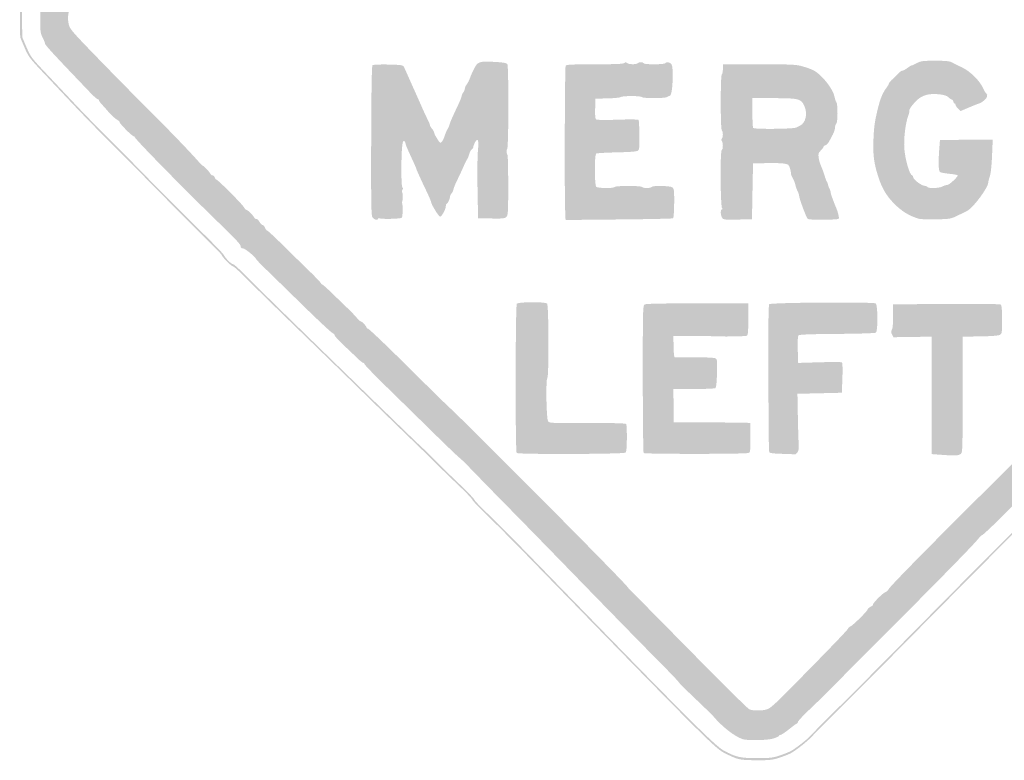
# Model space of a CAD drawing. Header units: inches. Extents: x -25.5 to 25.4, y -25.5 to 25.5.
# Tile 1 of 4: x -25.5 to 8.4, y -25.5 to 0. Entities that reach past the tile are written whole.
import ezdxf

# ---------------------------------------------------------------- set-up
doc = ezdxf.new("R2010")
doc.units = ezdxf.units.IN
doc.header["$MEASUREMENT"] = 0

msp = doc.modelspace()

# ---------------------------------------------------------------- hatches: boundary and pattern name
h = msp.add_hatch(color=7)
edge = h.paths.add_edge_path()
edge.add_spline(control_points=[(-0.822, -25.385), (-0.923, -25.348), (-1.11, -25.264), (-1.237, -25.196), (-1.559, -25.025), (-2.062, -24.521), (-8.038, -18.379), (-8.487, -17.918), (-9.088, -17.314), (-9.373, -17.039), (-9.658, -16.763), (-9.891, -16.518), (-9.891, -16.495), (-9.891, -16.471), (-10.092, -16.26), (-10.337, -16.027), (-10.734, -15.648), (-10.916, -15.471), (-11.371, -15.019), (-11.441, -14.949), (-11.82, -14.581), (-12.213, -14.201), (-12.606, -13.821), (-13.272, -13.174), (-13.692, -12.762), (-14.112, -12.351), (-15.077, -11.412), (-15.837, -10.675), (-16.597, -9.939), (-17.41, -9.142), (-17.644, -8.905), (-17.877, -8.667), (-18.092, -8.473), (-18.121, -8.473), (-18.175, -8.473), (-18.51, -8.136), (-18.51, -8.081), (-18.51, -8.064), (-18.8, -7.765), (-19.155, -7.416), (-19.509, -7.068), (-20.241, -6.332), (-20.782, -5.782), (-21.322, -5.232), (-22.052, -4.496), (-22.405, -4.146), (-22.757, -3.796), (-23.323, -3.215), (-23.662, -2.855), (-24.002, -2.495), (-24.475, -1.993), (-24.713, -1.741), (-25.113, -1.317), (-25.158, -1.255), (-25.292, -0.941)], knot_values=[0, 0, 0, 0, 1, 1, 1, 2, 2, 2, 3, 3, 3, 4, 4, 4, 5, 5, 5, 6, 6, 6, 7, 7, 7, 8, 8, 8, 9, 9, 9, 10, 10, 10, 11, 11, 11, 12, 12, 12, 13, 13, 13, 14, 14, 14, 15, 15, 15, 16, 16, 16, 17, 17, 17, 18, 18, 18, 18], degree=3, periodic=0)
edge.add_line((-25.292, -0.941), (-25.436, -0.6))
edge.add_line((-25.436, -0.6), (-25.446, -0.045))
edge.add_spline(control_points=[(-25.446, -0.045), (-25.454, 0.437), (-25.445, 0.534), (-25.382, 0.7), (-25.268, 0.997), (-25.123, 1.277), (-24.997, 1.444), (-24.933, 1.528), (-23.691, 2.78), (-22.236, 4.226), (-17.467, 8.966), (-13.273, 13.173), (-13.273, 13.217), (-13.273, 13.241), (-12.822, 13.708), (-12.271, 14.254), (-11.72, 14.801), (-11.076, 15.454), (-10.841, 15.706), (-10.606, 15.958), (-10.232, 16.342), (-10.01, 16.558), (-9.789, 16.775), (-8.888, 17.667), (-8.01, 18.54), (-6.256, 20.283), (-5.66, 20.867), (-4.435, 22.036), (-3.986, 22.465), (-3.267, 23.167), (-2.837, 23.595), (-2.406, 24.024), (-1.981, 24.434), (-1.891, 24.505), (-1.801, 24.577), (-1.611, 24.745), (-1.468, 24.878), (-1.218, 25.111), (-0.897, 25.31), (-0.77, 25.311), (-0.736, 25.311), (-0.66, 25.339), (-0.6, 25.374), (-0.441, 25.466), (0.654, 25.468), (0.839, 25.376), (0.908, 25.342), (1.058, 25.268), (1.174, 25.212), (1.289, 25.156), (1.424, 25.089), (1.472, 25.064), (1.598, 24.997), (2.164, 24.453), (3.6, 23.017), (4.29, 22.327), (5.231, 21.4), (5.691, 20.958), (6.593, 20.09), (7.225, 19.461), (9.102, 17.559), (10.918, 15.719), (11.34, 15.287), (11.619, 14.98), (11.993, 14.567), (14.137, 12.388), (17.136, 9.37), (20.104, 6.383), (20.481, 6.002), (21.769, 4.691), (22.27, 4.181), (23.206, 3.251), (23.849, 2.624), (24.493, 1.996), (25.019, 1.462), (25.019, 1.437), (25.019, 1.412), (25.043, 1.371), (25.073, 1.347), (25.153, 1.28), (25.383, 0.774), (25.419, 0.585), (25.437, 0.493), (25.448, 0.164), (25.444, -0.146)], knot_values=[0, 0, 0, 0, 1, 1, 1, 2, 2, 2, 3, 3, 3, 4, 4, 4, 5, 5, 5, 6, 6, 6, 7, 7, 7, 8, 8, 8, 9, 9, 9, 10, 10, 10, 11, 11, 11, 12, 12, 12, 13, 13, 13, 14, 14, 14, 15, 15, 15, 16, 16, 16, 17, 17, 17, 18, 18, 18, 19, 19, 19, 20, 20, 20, 21, 21, 21, 22, 22, 22, 23, 23, 23, 24, 24, 24, 25, 25, 25, 26, 26, 26, 27, 27, 27, 28, 28, 28, 28], degree=3, periodic=0)
edge.add_line((25.444, -0.146), (25.438, -0.71))
edge.add_line((25.438, -0.71), (25.248, -1.092))
edge.add_spline(control_points=[(25.248, -1.092), (25.062, -1.465), (25.042, -1.489), (24.284, -2.257), (23.858, -2.688), (23.378, -3.179), (23.216, -3.348), (23.055, -3.517), (22.453, -4.12), (21.88, -4.688), (21.307, -5.257), (20.837, -5.734), (20.837, -5.749), (20.837, -5.764), (20.67, -5.937), (20.465, -6.133), (20.26, -6.33), (19.896, -6.69), (19.656, -6.933), (19.416, -7.176), (19.096, -7.486), (18.946, -7.62), (18.796, -7.755), (18.093, -8.44), (17.383, -9.142), (16.673, -9.844), (15.805, -10.697), (15.455, -11.037), (13.645, -12.798), (12.05, -14.351), (11.385, -15.001), (10.346, -16.017), (7.927, -18.443), (5.418, -20.984), (4.248, -22.169), (3.113, -23.313), (2.896, -23.525), (2.472, -23.939), (1.964, -24.45), (1.77, -24.656), (1.618, -24.817), (1.232, -25.121), (1.062, -25.212), (0.99, -25.25), (0.812, -25.321), (0.665, -25.369), (0.432, -25.445), (0.332, -25.456), (-0.119, -25.453), (-0.521, -25.451), (-0.678, -25.436), (-0.822, -25.385)], knot_values=[0, 0, 0, 0, 1, 1, 1, 2, 2, 2, 3, 3, 3, 4, 4, 4, 5, 5, 5, 6, 6, 6, 7, 7, 7, 8, 8, 8, 9, 9, 9, 10, 10, 10, 11, 11, 11, 12, 12, 12, 13, 13, 13, 14, 14, 14, 15, 15, 15, 16, 16, 16, 17, 17, 17, 17], degree=3, periodic=0)
edge = h.paths.add_edge_path(flags=0)
edge.add_spline(control_points=[(0.665, -25.296), (0.812, -25.248), (0.99, -25.177), (1.062, -25.139), (1.217, -25.056), (1.615, -24.747), (1.732, -24.619), (1.87, -24.468), (2.475, -23.86), (2.858, -23.487), (3.056, -23.294), (4.176, -22.166), (5.346, -20.981), (8.684, -17.599), (10.511, -15.778), (12.747, -13.602), (15.908, -10.525), (15.999, -10.435), (17.382, -9.069), (18.092, -8.367), (18.796, -7.68), (18.946, -7.543), (19.096, -7.406), (19.577, -6.933), (20.015, -6.492), (20.453, -6.052), (21.312, -5.19), (21.924, -4.577), (22.537, -3.964), (23.059, -3.441), (23.085, -3.413), (23.111, -3.386), (23.548, -2.938), (24.057, -2.418), (24.973, -1.483), (24.985, -1.469), (25.174, -1.092)], knot_values=[0, 0, 0, 0, 1, 1, 1, 2, 2, 2, 3, 3, 3, 4, 4, 4, 5, 5, 5, 6, 6, 6, 7, 7, 7, 8, 8, 8, 9, 9, 9, 10, 10, 10, 11, 11, 11, 12, 12, 12, 12], degree=3, periodic=0)
edge.add_line((25.174, -1.092), (25.365, -0.71))
edge.add_line((25.365, -0.71), (25.372, -0.146))
edge.add_spline(control_points=[(25.372, -0.146), (25.375, 0.164), (25.364, 0.493), (25.347, 0.585), (25.311, 0.774), (25.081, 1.28), (25, 1.347), (24.971, 1.371), (24.947, 1.412), (24.947, 1.438), (24.947, 1.464), (24.403, 2.013), (23.738, 2.66), (22.677, 3.691), (21.514, 4.856), (20.108, 6.3), (19.879, 6.535), (18.505, 7.919), (17.055, 9.376), (14.489, 11.956), (11.923, 14.559), (11.752, 14.757), (11.593, 14.941), (10.241, 16.326), (9.055, 17.52), (8.405, 18.174), (7.816, 18.777), (7.746, 18.858), (7.676, 18.94), (6.997, 19.611), (6.237, 20.349), (5.477, 21.088), (4.291, 22.256), (3.6, 22.944), (2.136, 24.405), (1.595, 24.926), (1.472, 24.991), (1.424, 25.017), (1.289, 25.084), (1.174, 25.14), (1.058, 25.196), (0.908, 25.269), (0.839, 25.303), (0.654, 25.395), (-0.441, 25.393), (-0.6, 25.301), (-0.66, 25.266), (-0.736, 25.238), (-0.77, 25.238), (-0.898, 25.237), (-1.219, 25.038), (-1.468, 24.804), (-1.611, 24.671), (-1.776, 24.525), (-1.836, 24.48), (-1.896, 24.436), (-2.33, 24.018), (-2.8, 23.552), (-3.27, 23.087), (-4.24, 22.145), (-4.955, 21.46), (-6.809, 19.683), (-13.201, 13.29), (-13.201, 13.214), (-13.201, 13.171), (-17.451, 8.907), (-22.204, 4.182), (-23.642, 2.752), (-24.869, 1.516), (-24.929, 1.436), (-25.051, 1.276), (-25.196, 0.993), (-25.309, 0.7), (-25.373, 0.534), (-25.381, 0.437), (-25.373, -0.045)], knot_values=[0, 0, 0, 0, 1, 1, 1, 2, 2, 2, 3, 3, 3, 4, 4, 4, 5, 5, 5, 6, 6, 6, 7, 7, 7, 8, 8, 8, 9, 9, 9, 10, 10, 10, 11, 11, 11, 12, 12, 12, 13, 13, 13, 14, 14, 14, 15, 15, 15, 16, 16, 16, 17, 17, 17, 18, 18, 18, 19, 19, 19, 20, 20, 20, 21, 21, 21, 22, 22, 22, 23, 23, 23, 24, 24, 24, 25, 25, 25, 25], degree=3, periodic=0)
edge.add_line((-25.373, -0.045), (-25.364, -0.6))
edge.add_line((-25.364, -0.6), (-25.219, -0.941))
edge.add_spline(control_points=[(-25.219, -0.941), (-25.085, -1.255), (-25.041, -1.317), (-24.64, -1.741), (-24.401, -1.993), (-23.928, -2.495), (-23.589, -2.855), (-23.25, -3.215), (-22.723, -3.755), (-22.419, -4.055), (-22.114, -4.355), (-21.491, -4.985), (-21.033, -5.456), (-20.575, -5.927), (-19.816, -6.688), (-19.346, -7.147), (-18.876, -7.605), (-18.469, -8.022), (-18.442, -8.072), (-18.369, -8.207), (-18.177, -8.4), (-18.115, -8.4), (-18.086, -8.4), (-17.872, -8.594), (-17.64, -8.831), (-17.281, -9.199), (-15.965, -10.485), (-12.422, -13.928), (-12.042, -14.298), (-11.675, -14.65), (-11.608, -14.71), (-11.541, -14.77), (-11.413, -14.893), (-11.325, -14.983), (-11.001, -15.313), (-10.772, -15.539), (-10.301, -15.99), (-10.036, -16.244), (-9.819, -16.472), (-9.819, -16.496), (-9.819, -16.52), (-9.61, -16.739), (-9.355, -16.982), (-9.1, -17.226), (-8.499, -17.829), (-8.02, -18.322), (-2.492, -24.012), (-1.551, -24.956), (-1.236, -25.124), (-0.815, -25.348), (-0.688, -25.378), (-0.119, -25.38), (0.332, -25.383), (0.432, -25.372), (0.665, -25.296)], knot_values=[0, 0, 0, 0, 1, 1, 1, 2, 2, 2, 3, 3, 3, 4, 4, 4, 5, 5, 5, 6, 6, 6, 7, 7, 7, 8, 8, 8, 9, 9, 9, 10, 10, 10, 11, 11, 11, 12, 12, 12, 13, 13, 13, 14, 14, 14, 15, 15, 15, 16, 16, 16, 17, 17, 17, 18, 18, 18, 18], degree=3, periodic=0)
h = msp.add_hatch(color=7)
edge = h.paths.add_edge_path()
edge.add_spline(control_points=[(-0.589, -24.729), (-0.854, -24.649), (-1.307, -24.297), (-1.602, -23.941), (-1.632, -23.904), (-1.915, -23.63), (-2.229, -23.331), (-2.543, -23.033), (-2.8, -22.776), (-2.8, -22.76), (-2.8, -22.745), (-3.107, -22.424), (-3.482, -22.047), (-3.857, -21.67), (-5.014, -20.487), (-6.054, -19.418), (-7.093, -18.348), (-8.255, -17.158), (-8.636, -16.772), (-9.016, -16.387), (-9.548, -15.842), (-9.817, -15.563), (-10.086, -15.284), (-10.317, -15.055), (-10.33, -15.055), (-10.343, -15.055), (-10.749, -14.667), (-11.232, -14.192), (-11.716, -13.717), (-12.446, -13.001), (-12.856, -12.601), (-13.265, -12.201), (-13.601, -11.853), (-13.601, -11.828), (-13.601, -11.803), (-13.616, -11.787), (-13.635, -11.792), (-13.654, -11.797), (-13.748, -11.724), (-13.844, -11.63), (-13.94, -11.536), (-14.154, -11.333), (-14.319, -11.178), (-14.484, -11.024), (-14.619, -10.875), (-14.619, -10.848), (-14.619, -10.82), (-14.652, -10.786), (-14.692, -10.771), (-14.733, -10.756), (-15.195, -10.324), (-15.72, -9.811), (-16.244, -9.298), (-16.814, -8.742), (-16.986, -8.575), (-17.158, -8.409), (-17.305, -8.256), (-17.313, -8.236), (-17.349, -8.148), (-17.706, -7.855), (-17.777, -7.855), (-17.833, -7.855), (-17.855, -7.832), (-17.855, -7.777), (-17.855, -7.724), (-18.055, -7.508), (-18.483, -7.096), (-19.622, -5.999), (-21.492, -4.098), (-21.492, -4.037), (-21.492, -4.017), (-21.513, -4), (-21.538, -4), (-21.59, -4), (-22.041, -3.543), (-22.015, -3.517), (-22.005, -3.507), (-22.052, -3.466), (-22.118, -3.425), (-22.184, -3.384), (-22.304, -3.274), (-22.384, -3.182), (-22.463, -3.089), (-22.573, -2.966), (-22.628, -2.907), (-22.683, -2.849), (-22.728, -2.784), (-22.728, -2.764), (-22.728, -2.744), (-22.747, -2.727), (-22.769, -2.727), (-22.792, -2.727), (-22.894, -2.64), (-22.997, -2.533), (-24.349, -1.119), (-24.583, -0.866), (-24.583, -0.81), (-24.583, -0.786), (-24.62, -0.696), (-24.665, -0.61), (-24.737, -0.474), (-24.747, -0.401), (-24.747, -0.018), (-24.746, 0.349), (-24.734, 0.444), (-24.67, 0.582), (-24.628, 0.672), (-24.584, 0.772), (-24.573, 0.805), (-24.537, 0.909), (-24.312, 1.195), (-24.265, 1.198), (-24.24, 1.199), (-24.219, 1.217), (-24.219, 1.237), (-24.219, 1.258), (-24.179, 1.293), (-24.129, 1.316), (-24.079, 1.339), (-24.038, 1.372), (-24.038, 1.389), (-24.038, 1.407), (-23.939, 1.518), (-23.819, 1.636), (-23.699, 1.755), (-23.601, 1.865), (-23.601, 1.881), (-23.601, 1.915), (-22.793, 2.727), (-22.759, 2.727), (-22.746, 2.727), (-22.501, 2.967), (-22.214, 3.26), (-21.927, 3.553), (-21.661, 3.819), (-21.623, 3.851), (-21.585, 3.883), (-21.298, 4.17), (-20.986, 4.488), (-20.674, 4.806), (-20.043, 5.436), (-19.583, 5.888), (-17.542, 7.894), (-12.692, 12.774), (-12.692, 12.821), (-12.692, 12.85), (-12.667, 12.873), (-12.637, 12.873), (-12.607, 12.873), (-12.582, 12.894), (-12.582, 12.919), (-12.582, 12.974), (-12.335, 13.215), (-12.246, 13.248), (-12.211, 13.261), (-12.182, 13.289), (-12.182, 13.31), (-12.182, 13.332), (-11.876, 13.657), (-11.501, 14.033), (-10.698, 14.838), (-10.21, 15.345), (-9.912, 15.683), (-9.794, 15.818), (-9.686, 15.928), (-9.674, 15.928), (-9.661, 15.928), (-8.817, 16.757), (-7.798, 17.77), (-5.454, 20.101), (-4.105, 21.419), (-4.064, 21.419), (-4.047, 21.419), (-3.853, 21.599), (-3.633, 21.819), (-3.414, 22.039), (-3.219, 22.219), (-3.2, 22.219), (-3.182, 22.219), (-3.15, 22.25), (-3.13, 22.288), (-3.09, 22.363), (-1.871, 23.576), (-1.816, 23.595), (-1.797, 23.602), (-1.782, 23.63), (-1.782, 23.659), (-1.782, 23.687), (-1.766, 23.71), (-1.746, 23.71), (-1.726, 23.71), (-1.573, 23.841), (-1.407, 24.001), (-0.961, 24.43), (-0.72, 24.605), (-0.509, 24.656), (-0.409, 24.68), (-0.318, 24.714), (-0.307, 24.732), (-0.279, 24.777), (0.495, 24.774), (0.573, 24.729), (0.608, 24.709), (0.71, 24.659), (0.8, 24.618), (0.89, 24.577), (1.011, 24.518), (1.069, 24.486), (1.179, 24.426), (1.904, 23.75), (2, 23.618), (2.03, 23.577), (2.316, 23.288), (2.636, 22.975), (2.957, 22.663), (3.587, 22.044), (4.037, 21.601), (4.487, 21.157), (5.083, 20.579), (5.362, 20.316), (5.64, 20.053), (6.172, 19.528), (6.543, 19.151), (6.915, 18.773), (7.791, 17.884), (8.491, 17.176), (9.836, 15.815), (10.986, 14.637), (11.148, 14.455), (11.349, 14.23), (13.931, 11.601), (14.433, 11.111), (14.721, 10.83), (14.996, 10.539), (15.044, 10.463), (15.091, 10.387), (15.171, 10.307), (15.22, 10.284), (15.27, 10.262), (15.31, 10.226), (15.311, 10.204), (15.311, 10.161), (15.468, 10.001), (15.509, 10.001), (15.546, 10.001), (15.62, 9.918), (15.647, 9.846), (15.66, 9.811), (15.694, 9.782), (15.723, 9.782), (15.751, 9.782), (15.783, 9.748), (15.794, 9.707), (15.805, 9.665), (15.847, 9.623), (15.889, 9.612), (15.93, 9.601), (15.956, 9.58), (15.946, 9.564), (15.937, 9.549), (15.963, 9.527), (16.004, 9.516), (16.045, 9.506), (16.088, 9.463), (16.099, 9.421), (16.11, 9.38), (16.134, 9.346), (16.154, 9.346), (16.173, 9.346), (16.519, 9.008), (16.922, 8.595), (17.326, 8.182), (17.676, 7.826), (17.702, 7.804), (17.727, 7.782), (17.834, 7.675), (17.938, 7.567), (18.043, 7.459), (18.155, 7.344), (18.189, 7.312), (18.537, 6.98), (19.201, 6.314), (19.201, 6.296), (19.201, 6.283), (19.443, 6.036), (19.74, 5.746), (20.036, 5.456), (20.664, 4.826), (21.135, 4.346), (21.605, 3.866), (22.533, 2.941), (23.197, 2.291), (23.86, 1.641), (24.426, 1.068), (24.455, 1.018), (24.483, 0.968), (24.527, 0.886), (24.552, 0.836), (24.577, 0.786), (24.63, 0.698), (24.669, 0.64), (24.733, 0.547), (24.742, 0.47), (24.744, -0.015)], knot_values=[0, 0, 0, 0, 1, 1, 1, 2, 2, 2, 3, 3, 3, 4, 4, 4, 5, 5, 5, 6, 6, 6, 7, 7, 7, 8, 8, 8, 9, 9, 9, 10, 10, 10, 11, 11, 11, 12, 12, 12, 13, 13, 13, 14, 14, 14, 15, 15, 15, 16, 16, 16, 17, 17, 17, 18, 18, 18, 19, 19, 19, 20, 20, 20, 21, 21, 21, 22, 22, 22, 23, 23, 23, 24, 24, 24, 25, 25, 25, 26, 26, 26, 27, 27, 27, 28, 28, 28, 29, 29, 29, 30, 30, 30, 31, 31, 31, 32, 32, 32, 33, 33, 33, 34, 34, 34, 35, 35, 35, 36, 36, 36, 37, 37, 37, 38, 38, 38, 39, 39, 39, 40, 40, 40, 41, 41, 41, 42, 42, 42, 43, 43, 43, 44, 44, 44, 45, 45, 45, 46, 46, 46, 47, 47, 47, 48, 48, 48, 49, 49, 49, 50, 50, 50, 51, 51, 51, 52, 52, 52, 53, 53, 53, 54, 54, 54, 55, 55, 55, 56, 56, 56, 57, 57, 57, 58, 58, 58, 59, 59, 59, 60, 60, 60, 61, 61, 61, 62, 62, 62, 63, 63, 63, 64, 64, 64, 65, 65, 65, 66, 66, 66, 67, 67, 67, 68, 68, 68, 69, 69, 69, 70, 70, 70, 71, 71, 71, 72, 72, 72, 73, 73, 73, 74, 74, 74, 75, 75, 75, 76, 76, 76, 77, 77, 77, 78, 78, 78, 79, 79, 79, 80, 80, 80, 81, 81, 81, 82, 82, 82, 83, 83, 83, 84, 84, 84, 85, 85, 85, 86, 86, 86, 87, 87, 87, 88, 88, 88, 89, 89, 89, 90, 90, 90, 91, 91, 91, 92, 92, 92, 93, 93, 93, 94, 94, 94, 95, 95, 95, 96, 96, 96, 97, 97, 97, 98, 98, 98, 99, 99, 99, 100, 100, 100, 101, 101, 101, 101], degree=3, periodic=0)
edge.add_line((24.744, -0.015), (24.747, -0.564))
edge.add_line((24.747, -0.564), (24.601, -0.825))
edge.add_spline(control_points=[(24.601, -0.825), (24.485, -1.034), (24.282, -1.263), (23.583, -1.975), (23.103, -2.464), (22.628, -2.948), (22.528, -3.052), (22.428, -3.155), (21.868, -3.715), (21.283, -4.297), (20.698, -4.878), (20.219, -5.377), (20.219, -5.405), (20.219, -5.432), (20.203, -5.455), (20.183, -5.455), (20.163, -5.455), (19.839, -5.76), (19.464, -6.133), (19.09, -6.506), (18.644, -6.942), (18.474, -7.102), (18.304, -7.262), (17.592, -7.955), (16.892, -8.642), (16.192, -9.33), (15.349, -10.157), (15.019, -10.48), (14.689, -10.803), (13.814, -11.662), (13.074, -12.389), (12.335, -13.115), (11.709, -13.71), (11.682, -13.71), (11.656, -13.71), (11.623, -13.738), (11.609, -13.773), (11.585, -13.831), (10.899, -14.51), (9.955, -15.411), (9.76, -15.597), (9.6, -15.761), (9.6, -15.774), (9.6, -15.814), (9.188, -16.219), (9.147, -16.22), (9.102, -16.22), (8.8, -16.527), (8.8, -16.572), (8.8, -16.619), (7.693, -17.71), (7.645, -17.71), (7.622, -17.71), (7.565, -17.763), (7.519, -17.828), (7.414, -17.975), (6.245, -19.172), (4.528, -20.892), (3.807, -21.613), (3.074, -22.35), (2.897, -22.529), (2.72, -22.709), (2.524, -22.906), (2.46, -22.967), (2.397, -23.028), (2.28, -23.146), (2.2, -23.229), (2.12, -23.311), (1.887, -23.538), (1.682, -23.732), (1.477, -23.927), (1.309, -24.108), (1.309, -24.135), (1.309, -24.161), (1.297, -24.183), (1.282, -24.184), (1.267, -24.184), (1.143, -24.274), (1.007, -24.384), (0.87, -24.493), (0.735, -24.583), (0.707, -24.583), (0.678, -24.583), (0.655, -24.597), (0.655, -24.614), (0.655, -24.631), (0.571, -24.672), (0.469, -24.705), (0.269, -24.769), (-0.405, -24.785), (-0.589, -24.729)], knot_values=[0, 0, 0, 0, 1, 1, 1, 2, 2, 2, 3, 3, 3, 4, 4, 4, 5, 5, 5, 6, 6, 6, 7, 7, 7, 8, 8, 8, 9, 9, 9, 10, 10, 10, 11, 11, 11, 12, 12, 12, 13, 13, 13, 14, 14, 14, 15, 15, 15, 16, 16, 16, 17, 17, 17, 18, 18, 18, 19, 19, 19, 20, 20, 20, 21, 21, 21, 22, 22, 22, 23, 23, 23, 24, 24, 24, 25, 25, 25, 26, 26, 26, 27, 27, 27, 28, 28, 28, 29, 29, 29, 30, 30, 30, 30], degree=3, periodic=0)
edge = h.paths.add_edge_path(flags=0)
edge.add_spline(control_points=[(0.234, -23.707), (0.349, -23.675), (0.51, -23.532), (1.07, -22.964), (2.377, -21.639), (3.012, -20.98), (3.032, -20.926), (3.044, -20.896), (3.082, -20.862), (3.118, -20.849), (3.199, -20.82), (3.709, -20.313), (3.709, -20.262), (3.709, -20.24), (3.754, -20.202), (3.808, -20.176), (3.863, -20.15), (3.9, -20.117), (3.89, -20.102), (3.866, -20.066), (4.22, -19.71), (4.319, -19.671), (4.365, -19.653), (4.412, -19.61), (4.425, -19.574), (4.464, -19.464), (7.31, -16.602), (9.787, -14.183), (10.513, -13.473), (11.166, -12.829), (11.236, -12.751), (11.362, -12.613), (12.571, -11.442), (14.056, -10.019), (15.19, -8.932), (16.001, -8.127), (16.001, -8.09), (16.001, -8.045), (16.371, -7.673), (16.418, -7.672), (16.438, -7.672), (16.631, -7.495), (16.845, -7.278), (17.059, -7.062), (17.309, -6.817), (17.399, -6.733), (17.489, -6.65), (17.559, -6.582), (17.554, -6.582), (17.538, -6.582), (19.211, -4.882), (20.783, -3.3), (21.643, -2.435), (22.44, -1.629), (22.555, -1.509), (22.669, -1.389), (22.983, -1.071), (23.253, -0.802), (23.698, -0.359), (23.747, -0.298), (23.768, -0.155), (23.781, -0.069), (23.782, 0.052), (23.77, 0.112), (23.74, 0.26), (23.559, 0.521), (23.318, 0.764), (23.208, 0.874), (23.095, 1), (23.066, 1.044), (23.037, 1.088), (22.982, 1.134), (22.943, 1.147), (22.905, 1.159), (22.874, 1.192), (22.874, 1.221), (22.874, 1.249), (22.861, 1.273), (22.846, 1.273), (22.799, 1.273), (22.329, 1.739), (22.325, 1.79), (22.321, 1.828), (21.633, 2.5), (21.092, 2.992), (21.022, 3.056), (20.948, 3.133), (20.928, 3.164), (20.885, 3.231), (20.494, 3.626), (17.373, 6.746), (15.278, 8.841), (14.513, 9.61), (12.392, 11.752), (12.097, 12.05), (11.855, 12.307), (11.855, 12.323), (11.855, 12.363), (11.612, 12.582), (11.568, 12.582), (11.549, 12.582), (11.528, 12.605), (11.521, 12.632), (11.515, 12.66), (10.705, 13.497), (9.722, 14.492), (8.739, 15.488), (7.918, 16.339), (7.897, 16.385), (7.876, 16.43), (7.826, 16.478), (7.784, 16.491), (7.743, 16.504), (7.709, 16.531), (7.709, 16.55), (7.709, 16.593), (7.469, 16.837), (7.426, 16.837), (7.409, 16.837), (7.036, 17.208), (6.598, 17.662), (5.657, 18.634), (5.733, 18.558), (5.497, 18.77), (5.394, 18.863), (5.309, 18.955), (5.309, 18.973), (5.309, 19.019), (4.476, 19.832), (4.372, 19.888), (4.326, 19.912), (4.298, 19.947), (4.309, 19.965), (4.32, 19.983), (4.297, 20.015), (4.257, 20.036), (4.172, 20.082), (4, 20.247), (4, 20.283), (4, 20.315), (3.592, 20.728), (3.561, 20.728), (3.548, 20.728), (3.364, 20.9), (3.152, 21.11), (2.939, 21.32), (2.749, 21.492), (2.728, 21.492), (2.708, 21.492), (2.691, 21.51), (2.691, 21.533), (2.691, 21.581), (1.463, 22.801), (1.415, 22.801), (1.397, 22.801), (1.382, 22.821), (1.382, 22.846), (1.382, 22.894), (0.802, 23.492), (0.755, 23.492), (0.74, 23.492), (0.674, 23.546), (0.609, 23.612), (0.544, 23.678), (0.445, 23.752), (0.389, 23.776), (0.256, 23.833), (-0.162, 23.832), (-0.26, 23.774), (-0.303, 23.749), (-0.522, 23.544), (-0.747, 23.319), (-0.972, 23.094), (-1.17, 22.91), (-1.187, 22.91), (-1.204, 22.91), (-1.481, 22.644), (-1.803, 22.319), (-2.125, 21.994), (-2.746, 21.385), (-3.184, 20.965), (-4.468, 19.734), (-5.181, 19.035), (-5.707, 18.494), (-5.978, 18.215), (-6.593, 17.601), (-7.073, 17.13), (-7.553, 16.659), (-8.387, 15.824), (-8.927, 15.274), (-9.466, 14.724), (-10.107, 14.074), (-10.35, 13.83), (-10.594, 13.586), (-10.799, 13.369), (-10.806, 13.349), (-10.83, 13.278), (-11.723, 12.401), (-11.771, 12.401), (-11.797, 12.401), (-11.819, 12.38), (-11.819, 12.355), (-11.819, 12.296), (-14.279, 9.813), (-16.548, 7.582), (-17.077, 7.062), (-17.633, 6.51), (-17.783, 6.356), (-17.933, 6.202), (-18.417, 5.72), (-18.858, 5.284), (-19.3, 4.848), (-20.053, 4.105), (-20.531, 3.632), (-22.056, 2.127), (-23.219, 0.944), (-23.219, 0.898), (-23.219, 0.874), (-23.256, 0.838), (-23.301, 0.819), (-23.346, 0.799), (-23.383, 0.762), (-23.383, 0.736), (-23.383, 0.71), (-23.42, 0.675), (-23.465, 0.657), (-23.713, 0.561), (-23.85, 0.201), (-23.769, -0.146), (-23.731, -0.311), (-23.661, -0.394), (-22.802, -1.28), (-22.292, -1.806), (-21.555, -2.556), (-21.163, -2.946), (-20.421, -3.684), (-19.679, -4.451), (-19.36, -4.809), (-19.258, -4.924), (-19.165, -5.018), (-19.154, -5.018), (-19.12, -5.018), (-18.921, -5.229), (-18.898, -5.289), (-18.886, -5.32), (-18.852, -5.346), (-18.823, -5.346), (-18.793, -5.346), (-18.759, -5.378), (-18.746, -5.418), (-18.734, -5.458), (-18.708, -5.491), (-18.689, -5.491), (-18.642, -5.491), (-17.765, -6.371), (-17.736, -6.449), (-17.722, -6.483), (-17.685, -6.521), (-17.653, -6.534), (-17.585, -6.56), (-17.457, -6.685), (-17.395, -6.786), (-17.372, -6.824), (-17.335, -6.851), (-17.312, -6.845), (-17.289, -6.84), (-17.243, -6.885), (-17.209, -6.945), (-17.174, -7.005), (-17.125, -7.055), (-17.1, -7.055), (-17.074, -7.055), (-17.038, -7.096), (-17.019, -7.146), (-17, -7.196), (-16.97, -7.237), (-16.951, -7.237), (-16.933, -7.237), (-16.698, -7.454), (-16.429, -7.719), (-16.161, -7.984), (-15.75, -8.386), (-15.516, -8.613), (-15.283, -8.839), (-15.092, -9.04), (-15.092, -9.058), (-15.092, -9.076), (-15.077, -9.091), (-15.059, -9.091), (-15.04, -9.091), (-14.879, -9.235), (-14.699, -9.41), (-14.519, -9.585), (-14.285, -9.812), (-14.178, -9.914), (-14.07, -10.016), (-13.933, -10.159), (-13.873, -10.23), (-13.813, -10.302), (-13.75, -10.362), (-13.733, -10.362), (-13.683, -10.365), (-13.529, -10.524), (-13.529, -10.573), (-13.528, -10.598), (-13.504, -10.619), (-13.474, -10.619), (-13.445, -10.619), (-12.86, -11.176), (-12.174, -11.856), (-11.489, -12.537), (-10.83, -13.184), (-10.71, -13.295), (-9.945, -14.002), (-4.546, -19.442), (-4.546, -19.505), (-4.546, -19.513), (-4.408, -19.656), (-4.24, -19.823), (-4.073, -19.991), (-3.154, -20.922), (-2.198, -21.892), (-1.243, -22.862), (-0.419, -23.675), (-0.367, -23.7), (-0.248, -23.755), (0.047, -23.758), (0.234, -23.707)], knot_values=[0, 0, 0, 0, 1, 1, 1, 2, 2, 2, 3, 3, 3, 4, 4, 4, 5, 5, 5, 6, 6, 6, 7, 7, 7, 8, 8, 8, 9, 9, 9, 10, 10, 10, 11, 11, 11, 12, 12, 12, 13, 13, 13, 14, 14, 14, 15, 15, 15, 16, 16, 16, 17, 17, 17, 18, 18, 18, 19, 19, 19, 20, 20, 20, 21, 21, 21, 22, 22, 22, 23, 23, 23, 24, 24, 24, 25, 25, 25, 26, 26, 26, 27, 27, 27, 28, 28, 28, 29, 29, 29, 30, 30, 30, 31, 31, 31, 32, 32, 32, 33, 33, 33, 34, 34, 34, 35, 35, 35, 36, 36, 36, 37, 37, 37, 38, 38, 38, 39, 39, 39, 40, 40, 40, 41, 41, 41, 42, 42, 42, 43, 43, 43, 44, 44, 44, 45, 45, 45, 46, 46, 46, 47, 47, 47, 48, 48, 48, 49, 49, 49, 50, 50, 50, 51, 51, 51, 52, 52, 52, 53, 53, 53, 54, 54, 54, 55, 55, 55, 56, 56, 56, 57, 57, 57, 58, 58, 58, 59, 59, 59, 60, 60, 60, 61, 61, 61, 62, 62, 62, 63, 63, 63, 64, 64, 64, 65, 65, 65, 66, 66, 66, 67, 67, 67, 68, 68, 68, 69, 69, 69, 70, 70, 70, 71, 71, 71, 72, 72, 72, 73, 73, 73, 74, 74, 74, 75, 75, 75, 76, 76, 76, 77, 77, 77, 78, 78, 78, 79, 79, 79, 80, 80, 80, 81, 81, 81, 82, 82, 82, 83, 83, 83, 84, 84, 84, 85, 85, 85, 86, 86, 86, 87, 87, 87, 88, 88, 88, 89, 89, 89, 90, 90, 90, 91, 91, 91, 92, 92, 92, 93, 93, 93, 94, 94, 94, 95, 95, 95, 96, 96, 96, 97, 97, 97, 98, 98, 98, 99, 99, 99, 100, 100, 100, 101, 101, 101, 102, 102, 102, 103, 103, 103, 104, 104, 104, 105, 105, 105, 106, 106, 106, 107, 107, 107, 108, 108, 108, 109, 109, 109, 109], degree=3, periodic=0)
h = msp.add_hatch(color=7)
edge = h.paths.add_edge_path()
edge.add_spline(control_points=[(-13.323, -6.791), (-13.366, -6.723), (-13.373, -6.293), (-13.367, -4.154), (-13.362, -2.472), (-13.347, -1.587), (-13.323, -1.562), (-13.3, -1.54), (-13.091, -1.529), (-12.783, -1.535), (-12.382, -1.543), (-12.275, -1.557), (-12.25, -1.6), (-12.234, -1.63), (-12.179, -1.749), (-12.128, -1.864), (-12.078, -1.979), (-11.998, -2.159), (-11.951, -2.264), (-11.795, -2.609), (-11.72, -2.779), (-11.607, -3.037), (-11.545, -3.177), (-11.461, -3.356), (-11.42, -3.435), (-11.38, -3.514), (-11.346, -3.598), (-11.346, -3.62), (-11.346, -3.643), (-11.313, -3.7), (-11.273, -3.746), (-11.233, -3.792), (-11.201, -3.851), (-11.201, -3.877), (-11.201, -3.903), (-11.154, -3.999), (-11.096, -4.089), (-11, -4.241), (-10.988, -4.249), (-10.937, -4.19), (-10.907, -4.156), (-10.862, -4.062), (-10.837, -3.982), (-10.813, -3.902), (-10.769, -3.799), (-10.739, -3.752), (-10.71, -3.706), (-10.681, -3.639), (-10.674, -3.604), (-10.661, -3.538), (-10.58, -3.351), (-10.377, -2.925), (-10.31, -2.784), (-10.255, -2.645), (-10.254, -2.616), (-10.253, -2.587), (-10.229, -2.532), (-10.199, -2.493), (-10.17, -2.454), (-10.146, -2.395), (-10.146, -2.362), (-10.146, -2.328), (-10.116, -2.262), (-10.079, -2.214), (-10.041, -2.166), (-9.992, -2.07), (-9.969, -1.999), (-9.946, -1.929), (-9.881, -1.782), (-9.825, -1.673), (-9.701, -1.433), (-9.652, -1.418), (-9.107, -1.446), (-8.841, -1.459), (-8.715, -1.481), (-8.685, -1.517), (-8.635, -1.577), (-8.64, -4.404), (-8.69, -4.436), (-8.723, -4.458), (-8.716, -4.606), (-8.68, -4.642), (-8.666, -4.656), (-8.655, -5.128), (-8.655, -5.692), (-8.655, -6.642), (-8.66, -6.721), (-8.722, -6.777), (-8.779, -6.828), (-8.861, -6.836), (-9.24, -6.828)], knot_values=[0, 0, 0, 0, 1, 1, 1, 2, 2, 2, 3, 3, 3, 4, 4, 4, 5, 5, 5, 6, 6, 6, 7, 7, 7, 8, 8, 8, 9, 9, 9, 10, 10, 10, 11, 11, 11, 12, 12, 12, 13, 13, 13, 14, 14, 14, 15, 15, 15, 16, 16, 16, 17, 17, 17, 18, 18, 18, 19, 19, 19, 20, 20, 20, 21, 21, 21, 22, 22, 22, 23, 23, 23, 24, 24, 24, 25, 25, 25, 26, 26, 26, 27, 27, 27, 28, 28, 28, 29, 29, 29, 30, 30, 30, 30], degree=3, periodic=0)
edge.add_line((-9.24, -6.828), (-9.691, -6.819))
edge.add_line((-9.691, -6.819), (-9.71, -5.818))
edge.add_spline(control_points=[(-9.71, -5.818), (-9.72, -5.268), (-9.714, -4.674), (-9.696, -4.497), (-9.661, -4.133), (-9.7, -4.024), (-9.797, -4.212), (-9.829, -4.274), (-9.855, -4.347), (-9.855, -4.376), (-9.855, -4.405), (-9.876, -4.437), (-9.903, -4.447), (-9.929, -4.457), (-9.972, -4.537), (-9.998, -4.624), (-10.024, -4.711), (-10.056, -4.79), (-10.07, -4.8), (-10.083, -4.81), (-10.141, -4.925), (-10.197, -5.055), (-10.254, -5.185), (-10.349, -5.389), (-10.409, -5.509), (-10.469, -5.629), (-10.525, -5.768), (-10.534, -5.818), (-10.543, -5.868), (-10.574, -5.935), (-10.603, -5.966), (-10.632, -5.998), (-10.655, -6.048), (-10.655, -6.078), (-10.655, -6.15), (-10.739, -6.327), (-10.773, -6.327), (-10.788, -6.327), (-10.801, -6.361), (-10.801, -6.402), (-10.801, -6.51), (-10.939, -6.764), (-10.998, -6.764), (-11.046, -6.764), (-11.31, -6.33), (-11.31, -6.252), (-11.31, -6.232), (-11.382, -6.065), (-11.47, -5.88), (-11.655, -5.496), (-11.819, -5.133), (-11.819, -5.109), (-11.819, -5.1), (-11.877, -4.966), (-11.949, -4.81), (-12.151, -4.37), (-12.174, -4.314), (-12.188, -4.24), (-12.195, -4.201), (-12.219, -4.164), (-12.241, -4.157), (-12.298, -4.138), (-12.328, -4.488), (-12.328, -5.167), (-12.328, -5.529), (-12.314, -5.75), (-12.29, -5.765), (-12.263, -5.781), (-12.263, -5.803), (-12.289, -5.834), (-12.31, -5.859), (-12.319, -5.888), (-12.31, -5.897), (-12.277, -5.93), (-12.268, -6.222), (-12.299, -6.241), (-12.315, -6.251), (-12.319, -6.277), (-12.306, -6.297), (-12.27, -6.355), (-12.279, -6.766), (-12.316, -6.803), (-12.355, -6.842), (-13.028, -6.858), (-13.087, -6.821), (-13.11, -6.807), (-13.128, -6.813), (-13.128, -6.835), (-13.128, -6.906), (-13.271, -6.874), (-13.323, -6.791)], knot_values=[0, 0, 0, 0, 1, 1, 1, 2, 2, 2, 3, 3, 3, 4, 4, 4, 5, 5, 5, 6, 6, 6, 7, 7, 7, 8, 8, 8, 9, 9, 9, 10, 10, 10, 11, 11, 11, 12, 12, 12, 13, 13, 13, 14, 14, 14, 15, 15, 15, 16, 16, 16, 17, 17, 17, 18, 18, 18, 19, 19, 19, 20, 20, 20, 21, 21, 21, 22, 22, 22, 23, 23, 23, 24, 24, 24, 25, 25, 25, 26, 26, 26, 27, 27, 27, 28, 28, 28, 29, 29, 29, 30, 30, 30, 30], degree=3, periodic=0)
h = msp.add_hatch(color=7)
edge = h.paths.add_edge_path()
edge.add_spline(control_points=[(-6.696, -6.559), (-6.723, -5.909), (-6.709, -1.617), (-6.68, -1.573), (-6.658, -1.538), (-6.416, -1.527), (-5.678, -1.527), (-4.97, -1.527), (-4.694, -1.515), (-4.662, -1.484), (-4.628, -1.45), (-4.609, -1.45), (-4.575, -1.484), (-4.522, -1.536), (-4.232, -1.542), (-4.2, -1.491), (-4.188, -1.471), (-4.138, -1.455), (-4.089, -1.455), (-4.04, -1.455), (-4, -1.471), (-4, -1.491), (-4, -1.513), (-3.855, -1.527), (-3.639, -1.527), (-3.437, -1.527), (-3.267, -1.511), (-3.255, -1.491), (-3.219, -1.433), (-3.108, -1.449), (-3.043, -1.52), (-2.959, -1.613), (-2.998, -2.579), (-3.088, -2.606), (-3.12, -2.616), (-3.174, -2.639), (-3.209, -2.657), (-3.294, -2.703), (-4.026, -2.701), (-4.055, -2.655), (-4.084, -2.608), (-4.738, -2.607), (-4.784, -2.653), (-4.804, -2.673), (-5.007, -2.693), (-5.237, -2.699)], knot_values=[0, 0, 0, 0, 1, 1, 1, 2, 2, 2, 3, 3, 3, 4, 4, 4, 5, 5, 5, 6, 6, 6, 7, 7, 7, 8, 8, 8, 9, 9, 9, 10, 10, 10, 11, 11, 11, 12, 12, 12, 13, 13, 13, 14, 14, 14, 15, 15, 15, 15], degree=3, periodic=0)
edge.add_line((-5.237, -2.699), (-5.655, -2.709))
edge.add_line((-5.655, -2.709), (-5.665, -3.052))
edge.add_spline(control_points=[(-5.665, -3.052), (-5.673, -3.301), (-5.663, -3.403), (-5.629, -3.425), (-5.603, -3.442), (-5.27, -3.445), (-4.887, -3.432), (-4.464, -3.417), (-4.184, -3.421), (-4.172, -3.442), (-4.16, -3.461), (-4.147, -3.694), (-4.142, -3.959), (-4.136, -4.333), (-4.146, -4.452), (-4.186, -4.49), (-4.223, -4.526), (-4.415, -4.543), (-4.913, -4.555), (-5.284, -4.563), (-5.608, -4.582), (-5.631, -4.597), (-5.691, -4.634), (-5.689, -5.678), (-5.629, -5.738), (-5.576, -5.792), (-5.033, -5.798), (-5, -5.746), (-4.987, -5.725), (-4.788, -5.709), (-4.528, -5.709), (-4.267, -5.709), (-4.068, -5.725), (-4.055, -5.746), (-4.042, -5.766), (-3.969, -5.782), (-3.891, -5.782), (-3.813, -5.782), (-3.74, -5.766), (-3.727, -5.746), (-3.693, -5.69), (-3.085, -5.702), (-3.009, -5.76), (-2.953, -5.803), (-2.945, -5.872), (-2.948, -6.304), (-2.95, -6.594), (-2.966, -6.809), (-2.987, -6.822), (-3.008, -6.834), (-3.847, -6.853), (-4.854, -6.862)], knot_values=[0, 0, 0, 0, 1, 1, 1, 2, 2, 2, 3, 3, 3, 4, 4, 4, 5, 5, 5, 6, 6, 6, 7, 7, 7, 8, 8, 8, 9, 9, 9, 10, 10, 10, 11, 11, 11, 12, 12, 12, 13, 13, 13, 14, 14, 14, 15, 15, 15, 16, 16, 16, 17, 17, 17, 17], degree=3, periodic=0)
edge.add_line((-4.854, -6.862), (-6.683, -6.88))
edge.add_line((-6.683, -6.88), (-6.696, -6.559))
h = msp.add_hatch(color=7)
edge = h.paths.add_edge_path()
edge.add_spline(control_points=[(-1.3, -6.802), (-1.325, -6.762), (-1.346, -6.679), (-1.346, -6.619), (-1.346, -6.556), (-1.326, -6.509), (-1.3, -6.509), (-1.265, -6.508), (-1.265, -6.502), (-1.299, -6.48), (-1.358, -6.443), (-1.372, -4.5), (-1.312, -4.48), (-1.261, -4.463), (-1.261, -4.208), (-1.312, -4.157), (-1.341, -4.129), (-1.341, -4.111), (-1.312, -4.093), (-1.263, -4.062), (-1.26, -3.83), (-1.309, -3.8), (-1.332, -3.786), (-1.346, -3.425), (-1.346, -2.837), (-1.346, -2.248), (-1.332, -1.887), (-1.309, -1.873), (-1.289, -1.86), (-1.273, -1.778), (-1.273, -1.689)], knot_values=[0, 0, 0, 0, 1, 1, 1, 2, 2, 2, 3, 3, 3, 4, 4, 4, 5, 5, 5, 6, 6, 6, 7, 7, 7, 8, 8, 8, 9, 9, 9, 10, 10, 10, 10], degree=3, periodic=0)
edge.add_line((-1.273, -1.689), (-1.273, -1.527))
edge.add_line((-1.273, -1.527), (-0.027, -1.527))
edge.add_spline(control_points=[(-0.027, -1.527), (1.086, -1.527), (1.244, -1.535), (1.459, -1.596), (1.592, -1.634), (1.758, -1.692), (1.828, -1.726), (2.105, -1.857), (2.516, -2.366), (2.565, -2.638), (2.58, -2.717), (2.608, -2.803), (2.629, -2.829), (2.683, -2.898), (2.681, -3.516), (2.626, -3.57), (2.602, -3.595), (2.582, -3.657), (2.582, -3.709), (2.582, -3.761), (2.547, -3.868), (2.505, -3.947), (2.463, -4.026), (2.405, -4.135), (2.376, -4.189), (2.347, -4.243), (2.292, -4.297), (2.253, -4.31), (2.214, -4.322), (2.182, -4.35), (2.182, -4.371), (2.182, -4.393), (2.141, -4.448), (2.09, -4.495), (2.012, -4.568), (2.002, -4.601), (2.02, -4.735), (2.031, -4.821), (2.071, -4.957), (2.108, -5.037), (2.145, -5.117), (2.196, -5.256), (2.222, -5.346), (2.247, -5.436), (2.28, -5.526), (2.294, -5.546), (2.309, -5.566), (2.325, -5.598), (2.329, -5.618), (2.345, -5.696), (2.37, -5.766), (2.403, -5.827), (2.421, -5.862), (2.436, -5.913), (2.436, -5.94), (2.436, -5.983), (2.506, -6.179), (2.62, -6.455), (2.689, -6.623), (2.731, -6.801), (2.71, -6.836), (2.683, -6.879), (1.714, -6.887), (1.647, -6.844), (1.601, -6.815), (1.347, -6.133), (1.346, -6.037), (1.345, -6.007), (1.322, -5.938), (1.294, -5.885), (1.266, -5.831), (1.232, -5.733), (1.218, -5.666), (1.204, -5.6), (1.161, -5.49), (1.122, -5.423), (1.083, -5.355), (1.059, -5.293), (1.067, -5.285), (1.075, -5.276), (1.062, -5.201), (1.037, -5.117), (0.994, -4.971), (0.984, -4.963), (0.818, -4.939), (0.723, -4.925), (0.446, -4.919), (0.204, -4.925)], knot_values=[0, 0, 0, 0, 1, 1, 1, 2, 2, 2, 3, 3, 3, 4, 4, 4, 5, 5, 5, 6, 6, 6, 7, 7, 7, 8, 8, 8, 9, 9, 9, 10, 10, 10, 11, 11, 11, 12, 12, 12, 13, 13, 13, 14, 14, 14, 15, 15, 15, 16, 16, 16, 17, 17, 17, 18, 18, 18, 19, 19, 19, 20, 20, 20, 21, 21, 21, 22, 22, 22, 23, 23, 23, 24, 24, 24, 25, 25, 25, 26, 26, 26, 27, 27, 27, 28, 28, 28, 29, 29, 29, 29], degree=3, periodic=0)
edge.add_line((0.204, -4.925), (-0.236, -4.936))
edge.add_line((-0.236, -4.936), (-0.255, -5.895))
edge.add_line((-0.255, -5.895), (-0.273, -6.855))
edge.add_line((-0.273, -6.855), (-0.764, -6.865))
edge.add_spline(control_points=[(-0.764, -6.865), (-1.222, -6.874), (-1.258, -6.87), (-1.3, -6.802)], knot_values=[0, 0, 0, 0, 1, 1, 1, 1], degree=3, periodic=0)
edge = h.paths.add_edge_path(flags=0)
edge.add_spline(control_points=[(1.246, -3.704), (1.291, -3.681), (1.351, -3.651), (1.38, -3.637), (1.573, -3.548), (1.647, -3.225), (1.533, -2.968), (1.419, -2.71), (1.346, -2.691), (0.474, -2.691)], knot_values=[0, 0, 0, 0, 1, 1, 1, 2, 2, 2, 3, 3, 3, 3], degree=3, periodic=0)
edge.add_line((0.474, -2.691), (-0.255, -2.691))
edge.add_line((-0.255, -2.691), (-0.257, -2.955))
edge.add_spline(control_points=[(-0.257, -2.955), (-0.262, -3.361), (-0.251, -3.686), (-0.231, -3.717), (-0.203, -3.764), (1.153, -3.752), (1.246, -3.704)], knot_values=[0, 0, 0, 0, 1, 1, 1, 2, 2, 2, 2], degree=3, periodic=0)
h = msp.add_hatch(color=7)
edge = h.paths.add_edge_path()
edge.add_spline(control_points=[(5.455, -6.834), (5.141, -6.743), (4.86, -6.569), (4.612, -6.314), (4.335, -6.029), (4.192, -5.781), (4.058, -5.355), (3.916, -4.899), (3.885, -4.645), (3.906, -4.091), (3.924, -3.625), (3.954, -3.438), (4.102, -2.873), (4.154, -2.676), (4.248, -2.47), (4.347, -2.341), (4.396, -2.276), (4.437, -2.207), (4.437, -2.187), (4.437, -2.168), (4.504, -2.089), (4.587, -2.012), (4.67, -1.936), (4.764, -1.844), (4.795, -1.809), (4.827, -1.774), (4.875, -1.746), (4.902, -1.746), (4.929, -1.746), (5.004, -1.705), (5.07, -1.655), (5.135, -1.605), (5.204, -1.564), (5.222, -1.564), (5.241, -1.564), (5.321, -1.528), (5.401, -1.485), (5.528, -1.415), (5.603, -1.406), (6.019, -1.405), (6.378, -1.404), (6.518, -1.417), (6.601, -1.46), (6.66, -1.492), (6.82, -1.571), (6.956, -1.637), (7.238, -1.773), (7.568, -2.1), (7.674, -2.348), (7.71, -2.432), (7.758, -2.512), (7.779, -2.526), (7.855, -2.572), (7.818, -2.688), (7.697, -2.78), (7.63, -2.831), (7.561, -2.873), (7.544, -2.873), (7.527, -2.873), (7.375, -2.932), (7.208, -3.004)], knot_values=[0, 0, 0, 0, 1, 1, 1, 2, 2, 2, 3, 3, 3, 4, 4, 4, 5, 5, 5, 6, 6, 6, 7, 7, 7, 8, 8, 8, 9, 9, 9, 10, 10, 10, 11, 11, 11, 12, 12, 12, 13, 13, 13, 14, 14, 14, 15, 15, 15, 16, 16, 16, 17, 17, 17, 18, 18, 18, 19, 19, 19, 20, 20, 20, 20], degree=3, periodic=0)
edge.add_line((7.208, -3.004), (6.903, -3.134))
edge.add_line((6.903, -3.134), (6.816, -3.052))
edge.add_spline(control_points=[(6.816, -3.052), (6.767, -3.006), (6.728, -2.948), (6.728, -2.921), (6.728, -2.895), (6.711, -2.873), (6.691, -2.873), (6.671, -2.873), (6.655, -2.848), (6.655, -2.817), (6.655, -2.787), (6.627, -2.751), (6.594, -2.738), (6.561, -2.725), (6.505, -2.686), (6.47, -2.651), (6.392, -2.573), (6.062, -2.528), (5.814, -2.561), (5.7, -2.576), (5.577, -2.624), (5.486, -2.69), (5.338, -2.798), (5.107, -3.083), (5.141, -3.117), (5.151, -3.127), (5.129, -3.22), (5.092, -3.322), (5.005, -3.56), (4.943, -4.09), (4.965, -4.413), (4.991, -4.795), (5.152, -5.346), (5.237, -5.346), (5.257, -5.346), (5.273, -5.377), (5.273, -5.415), (5.273, -5.492), (5.571, -5.709), (5.677, -5.709), (5.712, -5.709), (5.752, -5.726), (5.764, -5.746), (5.798, -5.802), (6.161, -5.789), (6.278, -5.728), (6.335, -5.698), (6.411, -5.673), (6.447, -5.673), (6.512, -5.673), (6.8, -5.408), (6.8, -5.349), (6.8, -5.332), (6.674, -5.306), (6.519, -5.292), (6.364, -5.277), (6.216, -5.249), (6.191, -5.229), (6.141, -5.187), (6.132, -4.885), (6.169, -4.418)], knot_values=[0, 0, 0, 0, 1, 1, 1, 2, 2, 2, 3, 3, 3, 4, 4, 4, 5, 5, 5, 6, 6, 6, 7, 7, 7, 8, 8, 8, 9, 9, 9, 10, 10, 10, 11, 11, 11, 12, 12, 12, 13, 13, 13, 14, 14, 14, 15, 15, 15, 16, 16, 16, 17, 17, 17, 18, 18, 18, 19, 19, 19, 20, 20, 20, 20], degree=3, periodic=0)
edge.add_line((6.169, -4.418), (6.192, -4.127))
edge.add_line((6.192, -4.127), (7.099, -4.123))
edge.add_line((7.099, -4.123), (8.006, -4.118))
edge.add_line((8.006, -4.118), (7.983, -4.668))
edge.add_spline(control_points=[(7.983, -4.668), (7.97, -4.993), (7.939, -5.282), (7.908, -5.374), (7.879, -5.46), (7.855, -5.554), (7.855, -5.582), (7.855, -5.763), (7.329, -6.472), (7.122, -6.57), (7.075, -6.593), (6.93, -6.664), (6.8, -6.728), (6.575, -6.84), (6.54, -6.846), (6.073, -6.858), (5.803, -6.866), (5.525, -6.855), (5.455, -6.834)], knot_values=[0, 0, 0, 0, 1, 1, 1, 2, 2, 2, 3, 3, 3, 4, 4, 4, 5, 5, 5, 6, 6, 6, 6], degree=3, periodic=0)
h = msp.add_hatch(color=7)
edge = h.paths.add_edge_path()
edge.add_spline(control_points=[(-8.365, -14.89), (-8.414, -14.831), (-8.408, -9.817), (-8.359, -9.758), (-8.305, -9.693), (-7.381, -9.689), (-7.317, -9.753), (-7.261, -9.809), (-7.253, -12.275), (-7.309, -12.31), (-7.366, -12.345), (-7.344, -13.723), (-7.285, -13.803), (-7.241, -13.863), (-7.142, -13.867), (-5.93, -13.862), (-4.986, -13.857), (-4.615, -13.867), (-4.597, -13.897), (-4.583, -13.92), (-4.573, -14.143), (-4.575, -14.394), (-4.578, -14.724), (-4.591, -14.857), (-4.626, -14.879), (-4.708, -14.931), (-8.323, -14.942), (-8.365, -14.89)], knot_values=[0, 0, 0, 0, 1, 1, 1, 2, 2, 2, 3, 3, 3, 4, 4, 4, 5, 5, 5, 6, 6, 6, 7, 7, 7, 8, 8, 8, 9, 9, 9, 9], degree=3, periodic=0)
h = msp.add_hatch(color=7)
edge = h.paths.add_edge_path()
edge.add_spline(control_points=[(-3.998, -14.892), (-4.013, -14.872), (-4.026, -13.722), (-4.027, -12.336), (-4.028, -9.965), (-4.024, -9.814), (-3.963, -9.782), (-3.908, -9.752), (-3.018, -9.741), (-0.918, -9.745)], knot_values=[0, 0, 0, 0, 1, 1, 1, 2, 2, 2, 3, 3, 3, 3], degree=3, periodic=0)
edge.add_line((-0.918, -9.745), (-0.4, -9.746))
edge.add_line((-0.4, -9.746), (-0.4, -10.293))
edge.add_spline(control_points=[(-0.4, -10.293), (-0.4, -10.746), (-0.409, -10.843), (-0.455, -10.86), (-0.516, -10.884), (-1.327, -10.895), (-1.636, -10.876), (-1.746, -10.87), (-2.092, -10.866), (-2.405, -10.869)], knot_values=[0, 0, 0, 0, 1, 1, 1, 2, 2, 2, 3, 3, 3, 3], degree=3, periodic=0)
edge.add_line((-2.405, -10.869), (-2.974, -10.873))
edge.add_line((-2.974, -10.873), (-2.969, -11.237))
edge.add_spline(control_points=[(-2.969, -11.237), (-2.966, -11.453), (-2.949, -11.601), (-2.928, -11.602), (-2.908, -11.603), (-2.601, -11.602), (-2.246, -11.601), (-1.873, -11.599), (-1.572, -11.613), (-1.532, -11.635), (-1.468, -11.668), (-1.464, -11.71), (-1.476, -12.151), (-1.485, -12.491), (-1.502, -12.64), (-1.535, -12.661), (-1.561, -12.677), (-1.895, -12.691), (-2.278, -12.691)], knot_values=[0, 0, 0, 0, 1, 1, 1, 2, 2, 2, 3, 3, 3, 4, 4, 4, 5, 5, 5, 6, 6, 6, 6], degree=3, periodic=0)
edge.add_line((-2.278, -12.691), (-2.974, -12.692))
edge.add_line((-2.974, -12.692), (-2.969, -13.264))
edge.add_line((-2.969, -13.264), (-2.964, -13.837))
edge.add_line((-2.964, -13.837), (-2.2, -13.837))
edge.add_spline(control_points=[(-2.2, -13.837), (-1.78, -13.837), (-1.187, -13.841), (-0.882, -13.846)], knot_values=[0, 0, 0, 0, 1, 1, 1, 1], degree=3, periodic=0)
edge.add_line((-0.882, -13.846), (-0.327, -13.855))
edge.add_line((-0.327, -13.855), (-0.327, -14.364))
edge.add_spline(control_points=[(-0.327, -14.364), (-0.327, -14.861), (-0.329, -14.873), (-0.409, -14.892), (-0.567, -14.93), (-3.969, -14.93), (-3.998, -14.892)], knot_values=[0, 0, 0, 0, 1, 1, 1, 2, 2, 2, 2], degree=3, periodic=0)
h = msp.add_hatch(color=7)
edge = h.paths.add_edge_path()
edge.add_spline(control_points=[(0.755, -14.919), (0.453, -14.911), (0.326, -14.894), (0.321, -14.863), (0.305, -14.74), (0.299, -14.19), (0.291, -12.098), (0.285, -10.542), (0.295, -9.8), (0.321, -9.775), (0.378, -9.717), (3.917, -9.692), (3.985, -9.749), (4.055, -9.806), (4.06, -10.701), (3.991, -10.753), (3.965, -10.773), (3.393, -10.791), (2.655, -10.796), (1.714, -10.803), (1.353, -10.817), (1.326, -10.848), (1.303, -10.875), (1.294, -11.064), (1.302, -11.343)], knot_values=[0, 0, 0, 0, 1, 1, 1, 2, 2, 2, 3, 3, 3, 4, 4, 4, 5, 5, 5, 6, 6, 6, 7, 7, 7, 8, 8, 8, 8], degree=3, periodic=0)
edge.add_line((1.302, -11.343), (1.316, -11.794))
edge.add_line((1.316, -11.794), (2.05, -11.772))
edge.add_spline(control_points=[(2.05, -11.772), (2.454, -11.76), (2.8, -11.761), (2.819, -11.775), (2.841, -11.791), (2.848, -11.999), (2.837, -12.31)], knot_values=[0, 0, 0, 0, 1, 1, 1, 2, 2, 2, 2], degree=3, periodic=0)
edge.add_line((2.837, -12.31), (2.818, -12.819))
edge.add_line((2.818, -12.819), (2.055, -12.837))
edge.add_line((2.055, -12.837), (1.291, -12.855))
edge.add_line((1.291, -12.855), (1.303, -13.51))
edge.add_spline(control_points=[(1.303, -13.51), (1.309, -13.87), (1.321, -14.311), (1.329, -14.489), (1.342, -14.754), (1.333, -14.827), (1.285, -14.88), (1.252, -14.917), (1.215, -14.943), (1.204, -14.938), (1.192, -14.934), (0.99, -14.925), (0.755, -14.919)], knot_values=[0, 0, 0, 0, 1, 1, 1, 2, 2, 2, 3, 3, 3, 4, 4, 4, 4], degree=3, periodic=0)
h = msp.add_hatch(color=7)
edge = h.paths.add_edge_path()
edge.add_line((6.182, -14.949), (5.909, -14.928))
edge.add_line((5.909, -14.928), (5.908, -12.91))
edge.add_line((5.908, -12.91), (5.907, -10.891))
edge.add_line((5.907, -10.891), (5.251, -10.901))
edge.add_line((5.251, -10.901), (4.594, -10.91))
edge.add_line((4.594, -10.91), (4.545, -10.817))
edge.add_spline(control_points=[(4.545, -10.817), (4.505, -10.743), (4.504, -10.709), (4.538, -10.653), (4.565, -10.61), (4.582, -10.432), (4.582, -10.183)], knot_values=[0, 0, 0, 0, 1, 1, 1, 2, 2, 2, 2], degree=3, periodic=0)
edge.add_line((4.582, -10.183), (4.582, -9.782))
edge.add_line((4.582, -9.782), (4.973, -9.778))
edge.add_spline(control_points=[(4.973, -9.778), (7.228, -9.755), (8.242, -9.759), (8.282, -9.791), (8.314, -9.817), (8.328, -9.967), (8.328, -10.308), (8.328, -10.769), (8.324, -10.79), (8.246, -10.831), (8.196, -10.857), (7.934, -10.877), (7.567, -10.882)], knot_values=[0, 0, 0, 0, 1, 1, 1, 2, 2, 2, 3, 3, 3, 4, 4, 4, 4], degree=3, periodic=0)
edge.add_line((7.567, -10.882), (6.97, -10.891))
edge.add_line((6.97, -10.891), (6.97, -12.884))
edge.add_spline(control_points=[(6.97, -12.884), (6.971, -14.859), (6.97, -14.878), (6.896, -14.93), (6.819, -14.984), (6.691, -14.987), (6.182, -14.949)], knot_values=[0, 0, 0, 0, 1, 1, 1, 2, 2, 2, 2], degree=3, periodic=0)

doc.saveas('drawing.dxf')
